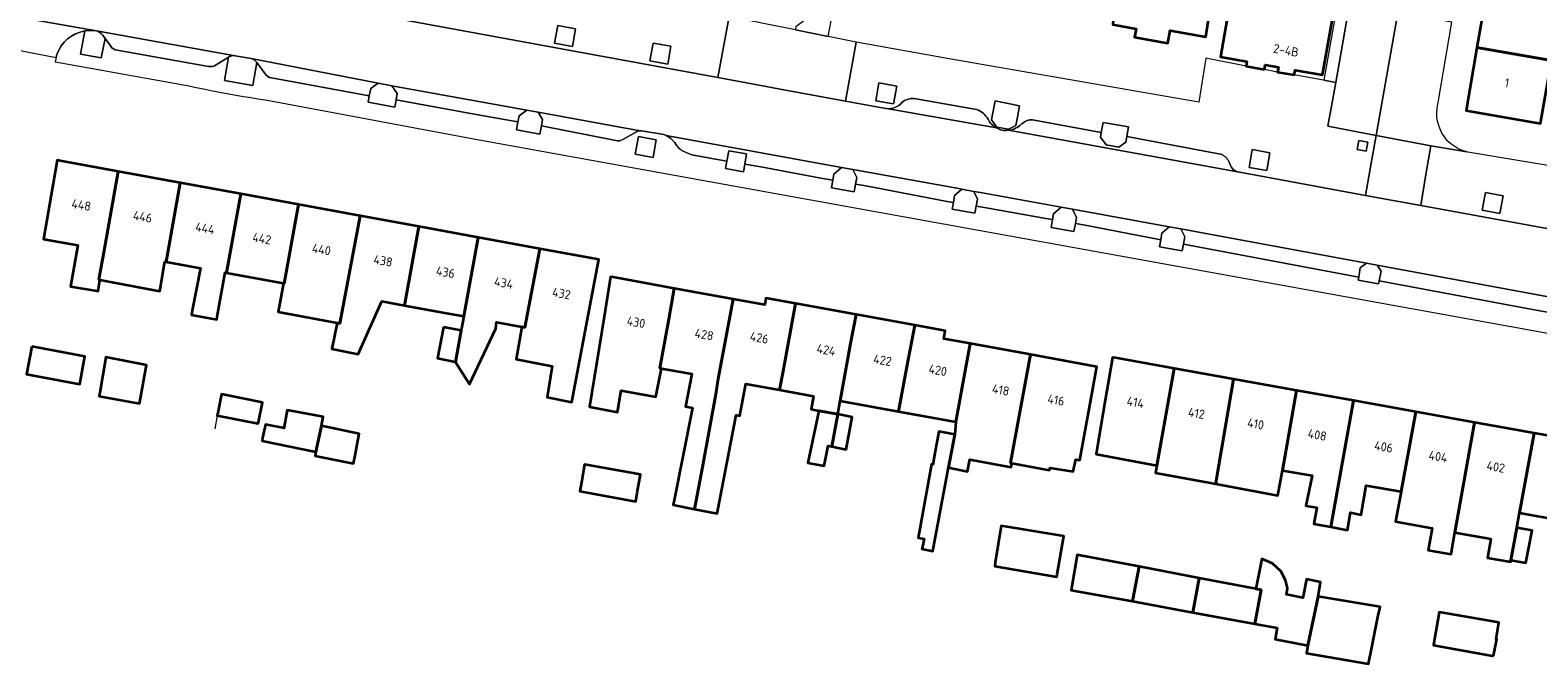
# Model space of a CAD drawing. Extents: x 151587 to 155483, y 462503 to 464608.
# Tile 98 of 236: x 153153 to 153303, y 463273 to 463336. Entities that reach past the tile are written whole.
import ezdxf
from ezdxf.enums import TextEntityAlignment as Align

# ---------------------------------------------------------------- set-up
doc = ezdxf.new("R2010")
doc.units = 0
doc.header["$LTSCALE"] = 0.5
for name, color, linetype, lineweight in [('B-RO-GR-GROENVOORZIENING-GV', 251, 'CONTINUOUS', 18), ('B-RO-IE-TERREINAFSCHEIDING_KUNSTMATIG_HEKWERK-G', 251, 'IE-TERREINAFSCHEIDING-KUNSTMATIG', 18), ('B-RO-OG-BEBOUWING-GV', 6, 'CONTINUOUS', 35), ('B-RO-OG-BEBOUWING-T18', 1, 'CONTINUOUS', 18), ('B-RO-VH-VERHARDING_BETONSTRAATSTEEN-GV', 251, 'CONTINUOUS', 18), ('B-RO-VH-VERHARDING_STRAATBAKSTEEN-GV', 251, 'CONTINUOUS', 18), ('B-RO-VH-VERHARDING_TEGEL-GV', 251, 'CONTINUOUS', 18)]:
    doc.layers.add(name, color=color, linetype=linetype, lineweight=lineweight)
doc.styles.add('NLCS-ISO-M200-T18', font='NLCS-ISO.ttf', dxfattribs={"height": 0.36})
doc.linetypes.add('IE-TERREINAFSCHEIDING-KUNSTMATIG', pattern='A,4,[82,NLCS.SHX,S=0.75,R=90,X=0,Y=0],4,-2', length=10)

msp = doc.modelspace()

# ---------------------------------------------------------------- linework, layer by layer
at = {"layer": 'B-RO-GR-GROENVOORZIENING-GV', "flags": 128}
for points in [[(153204.863, 463334.468), (153206.634, 463334.144), (153206.958, 463335.914), (153205.188, 463336.238)], [(153214.381, 463332.716), (153216.152, 463332.392), (153216.476, 463334.163), (153214.705, 463334.487)], [(153189.036, 463328.813), (153189.148, 463329.448), (153188.598, 463330.23), (153187.257, 463330.467), (153186.504, 463329.953), (153186.364, 463329.213), (153186.249, 463328.588), (153188.91, 463328.1)], [(153236.92, 463328.733), (153238.691, 463328.409), (153239.015, 463330.179), (153237.244, 463330.503)], [(153251.067, 463327.086), (153251.263, 463328.214), (153248.86, 463328.706), (153248.613, 463327.514), (153248.471, 463326.833), (153249.013, 463326.087), (153250.178, 463325.884), (153250.924, 463326.263)], [(153203.544, 463326.212), (153203.668, 463326.86), (153203.217, 463327.586), (153202.098, 463327.789), (153201.327, 463327.208), (153201.208, 463326.613), (153201.054, 463325.839), (153203.391, 463325.407)], [(153259.619, 463326.561), (153259.44, 463325.545), (153259.36, 463325.093), (153259.916, 463324.343), (153261.195, 463324.109), (153261.883, 463324.594), (153261.982, 463325.152), (153262.153, 463326.118)], [(153212.919, 463323.393), (153214.69, 463323.069), (153215.014, 463324.839), (153213.243, 463325.164)], [(153286.042, 463324.598), (153285.157, 463324.761), (153284.995, 463323.875), (153285.88, 463323.713)], [(153221.94, 463321.976), (153223.71, 463321.651), (153223.847, 463322.397), (153224.034, 463323.422), (153222.264, 463323.746), (153222.073, 463322.702)], [(153274.192, 463322.083), (153275.962, 463321.759), (153276.286, 463323.53), (153274.516, 463323.854)], [(153234.917, 463320.417), (153235.043, 463321.062), (153234.636, 463321.875), (153233.497, 463322.081), (153232.724, 463321.418), (153232.629, 463320.804), (153232.512, 463320.047), (153234.767, 463319.651)], [(153246.709, 463319.688), (153245.523, 463319.903), (153244.78, 463319.265), (153244.675, 463318.583), (153244.568, 463317.894), (153246.823, 463317.498), (153246.961, 463318.206), (153247.099, 463318.909)], [(153255.428, 463318.108), (153254.66, 463317.449), (153254.569, 463316.864), (153254.448, 463316.078), (153256.703, 463315.682), (153256.858, 463316.47), (153256.979, 463317.093), (153256.575, 463317.9)], [(153297.464, 463317.805), (153299.234, 463317.481), (153299.558, 463319.252), (153297.788, 463319.576)], [(153267.399, 463315.94), (153266.222, 463316.153), (153265.474, 463315.51), (153265.374, 463314.865), (153265.261, 463314.139), (153267.517, 463313.743), (153267.649, 463314.422), (153267.792, 463315.154)], [(153285.921, 463312.528), (153285.286, 463312.048), (153285.145, 463311.14), (153285.094, 463310.814), (153287.124, 463310.458), (153287.183, 463310.758), (153287.372, 463311.728), (153286.978, 463312.333)]]:
    msp.add_lwpolyline(points, close=True, dxfattribs=at)
for points in [[(153157.963, 463335.693), (153157.516, 463333.386), (153159.601, 463333.004), (153159.995, 463334.93), (153159.723, 463335.307)], [(153174.563, 463332.927), (153172.972, 463333.222)], [(153172.299, 463333.088), (153171.896, 463330.745), (153174.725, 463330.255), (153175.131, 463332.559)]]:
    msp.add_lwpolyline(points, dxfattribs=at)
at = {"layer": 'B-RO-GR-GROENVOORZIENING-GV'}
for points in [[(153159.122, 463335.691, 0.0828313), (153157.963, 463335.693)], [(153159.723, 463335.307, 0.1835698), (153159.122, 463335.691)], [(153172.972, 463333.222, 0.1871965), (153172.299, 463333.088)], [(153175.131, 463332.559, 0.1795096), (153174.563, 463332.927)]]:
    msp.add_lwpolyline(points, format="xyb", dxfattribs=at)
at = {"layer": 'B-RO-IE-TERREINAFSCHEIDING_KUNSTMATIG_HEKWERK-G', "flags": 128}
msp.add_lwpolyline([(153171.178, 463297.318), (153170.93, 463295.991)], dxfattribs=at)
at = {"layer": 'B-RO-OG-BEBOUWING-GV', "flags": 128}
for points in [[(153262.033, 463344.928), (153260.659, 463336.771), (153260.623, 463336.778), (153260.581, 463336.33), (153262.913, 463335.916), (153262.763, 463335.072), (153266.1, 463334.479), (153266.325, 463335.743), (153269.876, 463335.112), (153271.758, 463347.062), (153267.488, 463347.928), (153266.81, 463344.155), (153263.869, 463344.678), (153264.008, 463345.46), (153262.185, 463345.784)], [(153275.73, 463331.849), (153275.815, 463332.315), (153277.131, 463332.081), (153277.045, 463331.594), (153278.7, 463331.301), (153278.787, 463331.792), (153281.515, 463331.309), (153282.91, 463339.172), (153282.662, 463339.216), (153272.723, 463340.979), (153271.33, 463333.124), (153273.982, 463332.654), (153273.897, 463332.174)], [(153305.483, 463339.006), (153298.04, 463340.29), (153296.951, 463334.034), (153304.39, 463332.728)], [(153304.39, 463332.728), (153296.951, 463334.034), (153295.858, 463327.761), (153303.299, 463326.465)], [(153159.45, 463310.866), (153159.372, 463310.88), (153159.894, 463313.794), (153161.303, 463321.666), (153155.487, 463322.731), (153155.184, 463322.786), (153153.822, 463314.916), (153154.049, 463314.877), (153157.267, 463314.328), (153156.531, 463310.191), (153159.17, 463309.751), (153159.288, 463309.731)], [(153161.303, 463321.666), (153159.894, 463313.794), (153159.372, 463310.88), (153159.45, 463310.866), (153165.45, 463309.73), (153165.944, 463312.687), (153166.073, 463312.663), (153167.493, 463320.533)], [(153167.493, 463320.533), (153166.073, 463312.663), (153169.51, 463312.034), (153168.688, 463307.786), (153168.683, 463307.786), (153168.608, 463307.373), (153171.128, 463306.914), (153171.174, 463307.166), (153171.977, 463311.582), (153172.117, 463311.556), (153173.548, 463319.424)], [(153177.798, 463310.516), (153177.863, 463310.505), (153179.305, 463318.37), (153173.548, 463319.424), (153172.117, 463311.556)], [(153179.305, 463318.37), (153177.863, 463310.505), (153177.798, 463310.516), (153177.279, 463307.664), (153183.144, 463306.555), (153183.424, 463306.502), (153185.452, 463317.245)], [(153185.452, 463317.245), (153183.424, 463306.502), (153183.144, 463306.555), (153182.63, 463303.987), (153185.251, 463303.446), (153187.629, 463308.717), (153189.875, 463308.306), (153191.32, 463316.171)], [(153191.32, 463316.171), (153189.875, 463308.306), (153193.691, 463307.607), (153195.798, 463307.221), (153197.242, 463315.087)], [(153194.959, 463302.646), (153196.351, 463300.449), (153199.001, 463306.017), (153199.077, 463306.621), (153201.602, 463306.159), (153201.878, 463306.108), (153203.385, 463313.962), (153197.242, 463315.087), (153195.798, 463307.221), (153195.576, 463306.01), (153195.538, 463305.805)], [(153203.385, 463313.962), (153201.878, 463306.108), (153201.602, 463306.159), (153201.027, 463302.935), (153204.622, 463302.259), (153204.108, 463299.151), (153206.567, 463298.664), (153208.235, 463307.454), (153209.266, 463312.885)], [(153216.814, 463310.007), (153210.713, 463311.116), (153210.442, 463311.165), (153209.795, 463307.153), (153208.346, 463298.184), (153208.381, 463298.178), (153211.13, 463297.67), (153211.509, 463299.832), (153214.968, 463299.182), (153215.542, 463302.021), (153215.364, 463302.054), (153216.259, 463306.929)], [(153216.814, 463310.007), (153216.259, 463306.929), (153215.364, 463302.054), (153215.542, 463302.021), (153218.555, 463301.474), (153217.941, 463298.209), (153218.617, 463298.074), (153216.792, 463288.881), (153216.696, 463288.398), (153218.843, 463287.99), (153219.637, 463292.163), (153220.975, 463299.453), (153221.206, 463300.992), (153222.676, 463308.942)], [(153222.676, 463308.942), (153221.206, 463300.992), (153220.975, 463299.453), (153219.637, 463292.163), (153218.843, 463287.99), (153221.101, 463287.56), (153221.192, 463288.028), (153222.995, 463297.37), (153223.346, 463297.289), (153223.968, 463300.49), (153227.32, 463299.881), (153227.67, 463301.742), (153228.911, 463308.49), (153225.968, 463309.025), (153225.848, 463308.365)], [(153234.97, 463307.389), (153228.911, 463308.49), (153227.67, 463301.742), (153227.32, 463299.881), (153230.718, 463299.264), (153230.478, 463297.941), (153231.257, 463297.799), (153233.138, 463297.443), (153233.38, 463298.78), (153234.415, 463304.503)], [(153193.785, 463306.126), (153193.163, 463303.045), (153194.946, 463302.666), (153194.959, 463302.646), (153195.538, 463305.805)], [(153233.38, 463298.78), (153239.207, 463297.721), (153240.002, 463302.029), (153240.832, 463306.324), (153234.97, 463307.389), (153234.415, 463304.503)], [(153244.927, 463296.681), (153246.366, 463304.493), (153243.723, 463304.973), (153243.868, 463305.772), (153240.832, 463306.324), (153240.002, 463302.029), (153239.207, 463297.721)], [(153152.671, 463304.212), (153152.15, 463301.452), (153157.456, 463300.45), (153157.977, 463303.21)], [(153163.47, 463298.865), (153164.109, 463302.35), (153160.055, 463303.135), (153159.444, 463299.616), (153159.392, 463299.243), (153163.406, 463298.513)], [(153246.366, 463304.493), (153244.927, 463296.681), (153244.826, 463295.415), (153244.204, 463292.125), (153246.092, 463291.75), (153246.326, 463292.93), (153250.432, 463292.161), (153250.506, 463292.557), (153250.362, 463292.584), (153252.39, 463303.398)], [(153252.39, 463303.398), (153250.362, 463292.584), (153250.506, 463292.557), (153254.263, 463291.853), (153254.317, 463292.097), (153256.641, 463291.745), (153256.898, 463292.943), (153257.314, 463292.868), (153258.239, 463297.96), (153259.009, 463302.195)], [(153266.72, 463302.012), (153260.86, 463303.062), (153260.577, 463303.113), (153259.642, 463297.69), (153258.915, 463293.47), (153259.135, 463293.429), (153264.989, 463292.333), (153265.017, 463292.492)], [(153270.952, 463291.006), (153272.659, 463300.949), (153266.72, 463302.012), (153265.017, 463292.492), (153264.989, 463292.333), (153264.858, 463291.604), (153270.869, 463290.521)], [(153278.94, 463299.824), (153272.659, 463300.949), (153270.952, 463291.006), (153270.869, 463290.521), (153277.072, 463289.352), (153277.519, 463291.852)], [(153171.198, 463297.422), (153171.178, 463297.318), (153175.273, 463296.517), (153175.3, 463296.656), (153175.687, 463298.636), (153171.593, 463299.437)], [(153278.94, 463299.824), (153277.519, 463291.852), (153280.486, 463291.321), (153279.876, 463288.308), (153280.951, 463288.144), (153280.655, 463286.523), (153282.366, 463286.2), (153284.63, 463298.805)], [(153282.366, 463286.2), (153284.037, 463285.884), (153284.334, 463287.66), (153285.375, 463287.407), (153285.886, 463290.354), (153289.38, 463289.728), (153290.847, 463297.691), (153284.63, 463298.805)], [(153177.867, 463296.177), (153177.849, 463296.068), (153175.984, 463296.42), (153175.708, 463295.089), (153175.659, 463294.812), (153181.011, 463293.689), (153181.579, 463296.284), (153181.741, 463297.203), (153178.146, 463297.852)], [(153233.138, 463297.443), (153231.257, 463297.799), (153230.129, 463292.589), (153231.79, 463292.303), (153232.167, 463294.288), (153232.554, 463294.215)], [(153232.554, 463294.215), (153233.975, 463293.946), (153234.585, 463297.17), (153233.138, 463297.443)], [(153294.752, 463285.664), (153296.708, 463296.641), (153290.847, 463297.691), (153289.38, 463289.728), (153288.831, 463286.748), (153292.47, 463286.096), (153292.077, 463283.901), (153294.361, 463283.492)], [(153181.579, 463296.284), (153181.011, 463293.689), (153180.956, 463293.284), (153184.794, 463292.526), (153184.95, 463293.344), (153185.229, 463294.803), (153185.362, 463295.499)], [(153241.545, 463284.078), (153241.532, 463284.018), (153242.628, 463283.795), (153244.204, 463292.125), (153244.826, 463295.415), (153243.209, 463295.718), (153242.803, 463293.401), (153242.614, 463292.45), (153242.506, 463292.477), (153241.154, 463285.126), (153241.748, 463285.018)], [(153300.344, 463282.874), (153300.935, 463286.129), (153301.204, 463287.61), (153302.65, 463295.577), (153296.708, 463296.641), (153294.752, 463285.664), (153298.345, 463285.02), (153298.007, 463283.133), (153300.316, 463282.719)], [(153302.65, 463295.577), (153301.204, 463287.61), (153307.27, 463286.524), (153308.698, 463294.494)], [(153213.111, 463289.596), (153213.427, 463291.433), (153207.86, 463292.434), (153207.54, 463290.677), (153207.386, 463289.759), (153212.967, 463288.758)], [(153248.859, 463282.659), (153248.8, 463282.291), (153254.989, 463281.235), (153255.03, 463281.462), (153255.719, 463285.289), (153255.508, 463285.324), (153249.449, 463286.317)], [(153300.935, 463286.129), (153300.344, 463282.874), (153301.838, 463282.621), (153302.447, 463285.865)], [(153262.558, 463278.782), (153263.213, 463282.251), (153257.362, 463283.363), (153257.043, 463283.424), (153256.442, 463279.901)], [(153268.583, 463277.681), (153269.23, 463281.106), (153263.213, 463282.251), (153262.558, 463278.782)], [(153280.08, 463274.385), (153281.108, 463279.249), (153281.325, 463280.709), (153279.919, 463280.979), (153279.568, 463279.142), (153277.944, 463279.45), (153278.027, 463280.088), (153277.838, 463280.899), (153277.379, 463281.791), (153276.541, 463282.548), (153275.46, 463283.034), (153274.865, 463280.035), (153275.395, 463279.935), (153274.756, 463276.552), (153276.999, 463276.142), (153276.971, 463275.97), (153276.81, 463275.007)], [(153269.23, 463281.106), (153268.583, 463277.681), (153274.756, 463276.552), (153275.395, 463279.935), (153274.865, 463280.035)], [(153281.108, 463279.249), (153280.08, 463274.385), (153279.945, 463273.601), (153286.134, 463272.546), (153286.461, 463274.179), (153286.734, 463275.546), (153287.132, 463277.534), (153287.207, 463277.916), (153287.27, 463278.221)], [(153298.613, 463273.333), (153298.925, 463274.995), (153298.874, 463275.004), (153299.145, 463276.653), (153293.172, 463277.708), (153292.616, 463274.435), (153292.61, 463274.402), (153298.492, 463273.354)]]:
    msp.add_lwpolyline(points, close=True, dxfattribs=at)
at = {"layer": 'B-RO-VH-VERHARDING_BETONSTRAATSTEEN-GV', "flags": 128}
for points in [[(153284.898, 463349.157), (153284.587, 463347.365), (153284.582, 463347.366), (153281.646, 463330.777), (153282.851, 463330.565), (153284.224, 463338.355), (153289.033, 463337.486), (153289.525, 463340.054), (153284.69, 463340.897), (153287.788, 463358.239), (153292.684, 463357.368), (153293.452, 463361.575), (153292.013, 463361.884), (153292.128, 463362.552), (153288.824, 463363.134), (153283.142, 463364.136), (153282.589, 463360.966), (153281.975, 463357.459), (153285.645, 463356.823), (153286.148, 463356.751), (153286.025, 463355.884), (153285.996, 463355.718), (153285.73, 463354.181)], [(153234.776, 463357.508), (153231.533, 463340.137), (153231.076, 463337.696), (153228.959, 463336.113), (153228.93, 463335.961), (153228.899, 463335.8), (153232.187, 463335.142), (153233.076, 463339.848), (153233.082, 463339.883), (153236.202, 463357.231)], [(153189.036, 463328.813), (153197.41, 463327.306), (153201.208, 463326.613), (153201.327, 463327.208), (153202.098, 463327.789), (153188.598, 463330.23), (153189.148, 463329.448)], [(153235.925, 463320.247), (153244.047, 463318.687), (153244.675, 463318.583), (153244.78, 463319.265), (153245.523, 463319.903), (153245.205, 463319.96), (153234.636, 463321.875), (153235.043, 463321.062), (153234.917, 463320.417)], [(153248.137, 463318.012), (153253.899, 463316.979), (153254.569, 463316.864), (153254.66, 463317.449), (153255.428, 463318.108), (153247.374, 463319.567), (153246.709, 463319.688), (153247.099, 463318.909), (153246.961, 463318.206)], [(153257.839, 463316.301), (153265.374, 463314.865), (153265.474, 463315.51), (153266.222, 463316.153), (153256.575, 463317.9), (153256.979, 463317.093), (153256.858, 463316.47)], [(153285.921, 463312.528), (153270.775, 463315.328), (153267.399, 463315.94), (153267.792, 463315.154), (153267.649, 463314.422), (153285.145, 463311.14), (153285.286, 463312.048)]]:
    msp.add_lwpolyline(points, close=True, dxfattribs=at)
for points in [[(153172.972, 463333.222), (153159.122, 463335.691)], [(153159.723, 463335.307), (153159.995, 463334.93), (153160.542, 463334.173)], [(153161.192, 463333.772), (153170.325, 463332.147)], [(153171.079, 463332.305), (153172.299, 463333.088)], [(153186.364, 463329.213), (153186.504, 463329.953), (153187.257, 463330.467), (153174.563, 463332.927)], [(153175.131, 463332.559), (153175.957, 463331.407)], [(153176.606, 463331.006), (153186.364, 463329.213)], [(153246.988, 463327.845), (153240.748, 463328.959)], [(153213.526, 463325.729), (153213.045, 463325.806), (153203.217, 463327.586), (153203.668, 463326.86), (153203.544, 463326.212)], [(153237.988, 463327.953), (153248.973, 463326.019)], [(153203.544, 463326.212), (153210.98, 463324.774)], [(153211.677, 463324.861), (153213.04, 463325.625)], [(153250.195, 463325.777), (153273.056, 463321.647)], [(153251.567, 463326.464), (153251.455, 463326.378)], [(153271.352, 463323.405), (153261.982, 463325.152), (153261.883, 463324.594), (153261.195, 463324.109), (153259.916, 463324.343), (153259.36, 463325.093), (153259.44, 463325.545), (153252.572, 463326.809)], [(153218.069, 463323.546), (153218.579, 463323.347), (153220.55, 463322.963), (153222.073, 463322.702), (153222.264, 463323.746), (153224.034, 463323.422), (153223.847, 463322.397), (153225.446, 463322.123), (153231.447, 463321.004), (153232.629, 463320.804), (153232.724, 463321.418), (153233.497, 463322.081), (153215.988, 463325.254)], [(153272.323, 463322.38), (153272.168, 463322.675)], [(153311.286, 463307.831), (153286.978, 463312.333), (153287.372, 463311.728), (153287.183, 463310.758), (153302.481, 463307.888), (153308.243, 463306.854)]]:
    msp.add_lwpolyline(points, dxfattribs=at)
at = {"layer": 'B-RO-VH-VERHARDING_BETONSTRAATSTEEN-GV'}
for points in [[(153159.122, 463335.691, -0.1835698), (153159.723, 463335.307)], [(153160.542, 463334.173, 0.2081842), (153161.192, 463333.772)], [(153172.299, 463333.088, -0.1871965), (153172.972, 463333.222)], [(153170.325, 463332.147, 0.1934759), (153171.079, 463332.305)], [(153174.563, 463332.927, -0.1795096), (153175.131, 463332.559)], [(153175.957, 463331.407, 0.2077279), (153176.606, 463331.006)], [(153240.748, 463328.959, 0.1845611), (153239.536, 463328.553)], [(153239.536, 463328.553, -0.2635355), (153237.988, 463327.953)], [(153248.137, 463326.883, 0.1918157), (153246.988, 463327.845)], [(153213.04, 463325.625, -0.1444632), (153213.526, 463325.729)], [(153248.973, 463326.019, -0.1494295), (153248.137, 463326.883)], [(153251.455, 463326.378, -0.1608559), (153250.195, 463325.777)], [(153252.572, 463326.809, 0.2220274), (153251.567, 463326.464)], [(153210.98, 463324.774, 0.2110189), (153211.677, 463324.861)], [(153215.988, 463325.254, -0.1620478), (153217.076, 463324.244)], [(153217.076, 463324.244, 0.1814936), (153218.069, 463323.546)], [(153272.168, 463322.675, 0.1914451), (153271.352, 463323.405)], [(153273.056, 463321.647, -0.2742156), (153272.323, 463322.38)]]:
    msp.add_lwpolyline(points, format="xyb", dxfattribs=at)
at = {"layer": 'B-RO-VH-VERHARDING_STRAATBAKSTEEN-GV', "flags": 128}
for points in [[(153249.129, 463325.951), (153248.973, 463326.019), (153237.988, 463327.953), (153237.938, 463327.96), (153233.896, 463328.7), (153227.752, 463329.827), (153224.935, 463330.342), (153221.172, 463331.032), (153198.841, 463335.124), (153186.698, 463337.359), (153184.526, 463337.76), (153174.073, 463339.687)], [(153148.831, 463337.497), (153159.122, 463335.691), (153172.972, 463333.222), (153174.563, 463332.927), (153187.257, 463330.467), (153188.598, 463330.23), (153202.098, 463327.789), (153203.217, 463327.586), (153213.045, 463325.806), (153213.526, 463325.729), (153215.777, 463325.353), (153215.988, 463325.254), (153233.497, 463322.081), (153234.636, 463321.875), (153245.205, 463319.96), (153245.523, 463319.903), (153246.709, 463319.688), (153247.374, 463319.567), (153255.428, 463318.108), (153256.575, 463317.9), (153266.222, 463316.153), (153267.399, 463315.94), (153270.775, 463315.328), (153285.921, 463312.528), (153286.978, 463312.333), (153311.286, 463307.831)], [(153159.122, 463335.691), (153148.831, 463337.497)], [(153292.974, 463327.93), (153292.982, 463328.012), (153293.078, 463328.554), (153294.439, 463336.568), (153289.033, 463337.486), (153286.888, 463325.275), (153292.346, 463324.244), (153295.948, 463323.63)], [(153150.113, 463333.994), (153155.09, 463333.047), (153155.175, 463333.339)], [(153307.953, 463315.243), (153291.337, 463318.269), (153285.837, 463319.284), (153273.066, 463321.644), (153273.056, 463321.647), (153250.195, 463325.777), (153249.933, 463325.767)]]:
    msp.add_lwpolyline(points, dxfattribs=at)
at = {"layer": 'B-RO-VH-VERHARDING_STRAATBAKSTEEN-GV'}
for points in [[(153155.175, 463333.339, -0.2765132), (153157.963, 463335.693)], [(153157.963, 463335.693, -0.0828313), (153159.122, 463335.691)], [(153295.948, 463323.63, -0.381366), (153292.974, 463327.93)], [(153249.933, 463325.767, -0.1270434), (153249.129, 463325.951)]]:
    msp.add_lwpolyline(points, format="xyb", dxfattribs=at)
at = {"layer": 'B-RO-VH-VERHARDING_TEGEL-GV', "flags": 128}
for points in [[(153174.073, 463339.687), (153184.526, 463337.76), (153184.983, 463340.01), (153187.122, 463339.642), (153186.698, 463337.359), (153198.841, 463335.124), (153221.172, 463331.032), (153222.288, 463337.121), (153218.806, 463337.819)], [(153160.542, 463334.173), (153159.995, 463334.93), (153159.601, 463333.004), (153157.516, 463333.386), (153157.963, 463335.693)], [(153155.175, 463333.339), (153155.09, 463333.047), (153155.01, 463332.596), (153157.077, 463332.229), (153167.824, 463330.321)], [(153170.325, 463332.147), (153161.192, 463333.772)], [(153273.897, 463332.174), (153269.877, 463332.964), (153269.197, 463328.582), (153244.268, 463332.915), (153234.975, 463334.586), (153233.896, 463328.7), (153237.938, 463327.96), (153237.988, 463327.953)], [(153175.957, 463331.407), (153175.131, 463332.559), (153174.725, 463330.255), (153171.896, 463330.745), (153172.299, 463333.088), (153171.079, 463332.305)], [(153273.056, 463321.647), (153273.066, 463321.644), (153285.837, 463319.284), (153286.402, 463322.506), (153286.888, 463325.275), (153282.077, 463326.177), (153282.851, 463330.565), (153281.646, 463330.777), (153281.424, 463330.817), (153278.7, 463331.301), (153277.045, 463331.594), (153275.73, 463331.849), (153273.897, 463332.174)], [(153210.98, 463324.774), (153203.544, 463326.212), (153203.391, 463325.407), (153201.054, 463325.839), (153201.208, 463326.613), (153197.41, 463327.306), (153189.036, 463328.813), (153188.91, 463328.1), (153186.249, 463328.588), (153186.364, 463329.213), (153176.606, 463331.006)], [(153176.526, 463328.723), (153196.967, 463324.893), (153310.277, 463304.402), (153310.402, 463304.377), (153322.716, 463302.164), (153333.526, 463300.222), (153334.159, 463303.761)], [(153240.748, 463328.959), (153246.988, 463327.845)], [(153213.04, 463325.625), (153211.677, 463324.861)], [(153215.988, 463325.254), (153215.777, 463325.353), (153213.526, 463325.729)], [(153248.973, 463326.019), (153249.129, 463325.951)], [(153249.933, 463325.767), (153250.195, 463325.777)], [(153251.455, 463326.378), (153251.567, 463326.464)], [(153252.572, 463326.809), (153259.44, 463325.545), (153259.619, 463326.561), (153262.153, 463326.118), (153261.982, 463325.152), (153271.352, 463323.405)], [(153337.164, 463313.373), (153328.664, 463314.862), (153310.926, 463317.959), (153311.437, 463321.035), (153310.439, 463321.204), (153296.024, 463323.614), (153295.948, 463323.63), (153292.346, 463324.244), (153291.893, 463321.561), (153291.337, 463318.269), (153307.953, 463315.243)], [(153308.243, 463306.854), (153302.481, 463307.888), (153287.183, 463310.758), (153287.124, 463310.458), (153285.094, 463310.814), (153285.145, 463311.14), (153267.649, 463314.422), (153267.517, 463313.743), (153265.261, 463314.139), (153265.374, 463314.865), (153257.839, 463316.301), (153256.858, 463316.47), (153256.703, 463315.682), (153254.448, 463316.078), (153254.569, 463316.864), (153253.899, 463316.979), (153248.137, 463318.012), (153246.961, 463318.206), (153246.823, 463317.498), (153244.568, 463317.894), (153244.675, 463318.583), (153244.047, 463318.687), (153235.925, 463320.247), (153234.917, 463320.417), (153234.767, 463319.651), (153232.512, 463320.047), (153232.629, 463320.804), (153231.447, 463321.004), (153225.446, 463322.123), (153223.847, 463322.397), (153223.71, 463321.651), (153221.94, 463321.976), (153222.073, 463322.702), (153220.55, 463322.963), (153218.579, 463323.347), (153218.069, 463323.546)], [(153272.168, 463322.675), (153272.323, 463322.38)]]:
    msp.add_lwpolyline(points, dxfattribs=at)
for points in [[(153289.033, 463337.486), (153284.224, 463338.355), (153282.851, 463330.565), (153282.077, 463326.177), (153286.888, 463325.275)], [(153204.863, 463334.468), (153205.188, 463336.238), (153206.958, 463335.914), (153206.634, 463334.144)], [(153221.172, 463331.032), (153224.935, 463330.342), (153227.752, 463329.827), (153233.896, 463328.7), (153234.975, 463334.586), (153232.187, 463335.142), (153228.899, 463335.8), (153226.045, 463336.37), (153222.288, 463337.121)], [(153214.381, 463332.716), (153214.705, 463334.487), (153216.476, 463334.163), (153216.152, 463332.392)], [(153236.92, 463328.733), (153237.244, 463330.503), (153239.015, 463330.179), (153238.691, 463328.409)], [(153248.86, 463328.706), (153251.263, 463328.214), (153251.067, 463327.086), (153250.924, 463326.263), (153250.178, 463325.884), (153249.013, 463326.087), (153248.471, 463326.833), (153248.613, 463327.514)], [(153212.919, 463323.393), (153213.243, 463325.164), (153215.014, 463324.839), (153214.69, 463323.069)], [(153286.042, 463324.598), (153285.88, 463323.713), (153284.995, 463323.875), (153285.157, 463324.761)], [(153285.837, 463319.284), (153291.337, 463318.269), (153291.893, 463321.561), (153292.346, 463324.244), (153286.888, 463325.275), (153286.402, 463322.506)], [(153274.192, 463322.083), (153274.516, 463323.854), (153276.286, 463323.53), (153275.962, 463321.759)], [(153297.464, 463317.805), (153297.788, 463319.576), (153299.558, 463319.252), (153299.234, 463317.481)]]:
    msp.add_lwpolyline(points, close=True, dxfattribs=at)
at = {"layer": 'B-RO-VH-VERHARDING_TEGEL-GV'}
for points in [[(153157.963, 463335.693, 0.2765132), (153155.175, 463333.339)], [(153161.192, 463333.772, -0.2081842), (153160.542, 463334.173)], [(153171.079, 463332.305, -0.1934759), (153170.325, 463332.147)], [(153167.824, 463330.321, 0.0153864), (153176.526, 463328.723)], [(153176.606, 463331.006, -0.2077279), (153175.957, 463331.407)], [(153239.536, 463328.553, -0.1845611), (153240.748, 463328.959)], [(153237.988, 463327.953, 0.2635355), (153239.536, 463328.553)], [(153246.988, 463327.845, -0.1918157), (153248.137, 463326.883)], [(153213.526, 463325.729, 0.1444632), (153213.04, 463325.625)], [(153248.137, 463326.883, 0.1494295), (153248.973, 463326.019)], [(153249.129, 463325.951, 0.1270434), (153249.933, 463325.767)], [(153250.195, 463325.777, 0.1608559), (153251.455, 463326.378)], [(153251.567, 463326.464, -0.2220274), (153252.572, 463326.809)], [(153211.677, 463324.861, -0.2110189), (153210.98, 463324.774)], [(153217.076, 463324.244, 0.1620478), (153215.988, 463325.254)], [(153218.069, 463323.546, -0.1814936), (153217.076, 463324.244)], [(153271.352, 463323.405, -0.1914451), (153272.168, 463322.675)], [(153272.323, 463322.38, 0.2742156), (153273.056, 463321.647)]]:
    msp.add_lwpolyline(points, format="xyb", dxfattribs=at)

# ---------------------------------------------------------------- texts
at = {"layer": 'B-RO-OG-BEBOUWING-T18', "style": 'NLCS-ISO-M200-T18'}
for s, rotation, p in [('2-4B', 349.9, (153277.887, 463333.758)), ('1', 350.1, (153299.945, 463330.517)), ('448', 350.3, (153157.603, 463318.328)), ('446', 349.6, (153163.736, 463317.154)), ('444', 349.6, (153169.968, 463316.013)), ('442', 349.6, (153175.639, 463314.975)), ('440', 349.6, (153181.585, 463313.886)), ('438', 349.6, (153187.74, 463312.76)), ('436', 349.6, (153193.972, 463311.619)), ('434', 349.6, (153199.787, 463310.554)), ('432', 349.6, (153205.551, 463309.499)), ('430', 349.7, (153212.994, 463306.636)), ('428', 349.7, (153219.795, 463305.4)), ('426', 349.7, (153225.301, 463305.081)), ('424', 349.7, (153231.974, 463303.868)), ('422', 349.7, (153237.603, 463302.845)), ('420', 349.7, (153243.121, 463301.842)), ('418', 349.7, (153249.407, 463299.875)), ('416', 349.7, (153254.926, 463298.872)), ('414', 349.9, (153262.853, 463298.641)), ('412', 349.9, (153268.946, 463297.55)), ('410', 349.9, (153274.854, 463296.492)), ('408', 349.9, (153281.002, 463295.391)), ('406', 349.9, (153287.637, 463294.203)), ('404', 349.9, (153293.07, 463293.229)), ('402', 349.9, (153298.83, 463292.197))]:
    msp.add_text(s, height=0.9, rotation=rotation, dxfattribs=at).set_placement(p, align=Align.MIDDLE)

doc.saveas('drawing.dxf')
